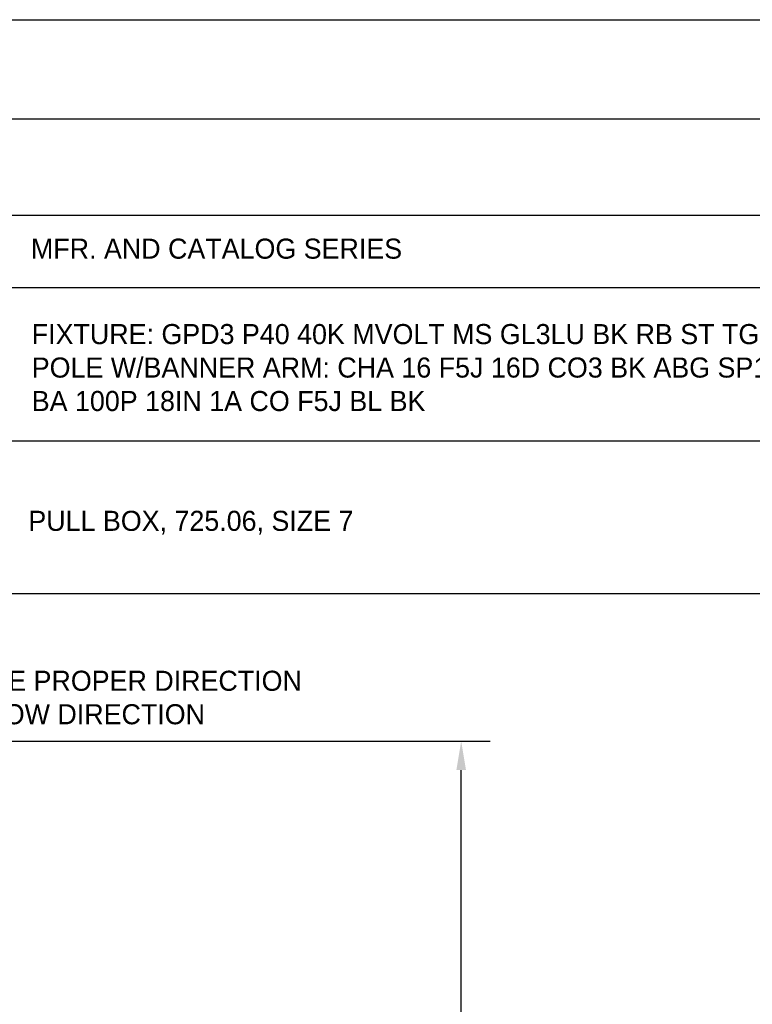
# Model space of a CAD drawing. Header units: feet. Extents: x 300 to 431, y 4 to 24.
# Tile 11 of 17: x 318.43 to 322.99, y 18.24 to 24.37. Entities that reach past the tile are written whole.
import ezdxf

# ---------------------------------------------------------------- set-up
doc = ezdxf.new("R2010")
doc.units = ezdxf.units.FT
doc.header["$MEASUREMENT"] = 0
doc.layers.add('COLUMNS', color=6, linetype='Continuous', plot=False)
for name, color, linetype in [('SH_Data', 7, 'Continuous'), ('SH_Text', 9, 'Continuous'), ('TEXT', 7, 'Continuous')]:
    doc.layers.add(name, color=color, linetype=linetype)
doc.styles.add('RDD', font='au101s01.shx')
doc.styles.add('Slanted-Normal LS 0.75', font='font31.shx', dxfattribs={"height": 0.14})
doc.styles.get("Standard").update_dxf_attribs({"font": 'font31.shx'})
doc.dimstyles.new('COEC', dxfattribs={"dimscale": 13.9, "dimtxt": 0.18, "dimasz": 0.18, "dimexe": 0.18, "dimexo": 0.0625, "dimgap": 0.09, "dimtad": 1, "dimzin": 0, "dimdsep": 46, "dimtxsty": 'Standard', "dimcen": 0.09, "dimclrd": 256, "dimclre": 256, "dimclrt": 256, "dimaunit": 1, "dimadec": 4, "dimazin": 0, "dimtfac": 1, "dimtofl": 0, "dimtmove": 0, "dimatfit": 3, "dimfxl": 1, "dimtolj": 1, "dimtzin": 0, "dimlwd": -1, "dimlwe": -1, "dimarcsym": 0})

# ---------------------------------------------------------------- blocks, each defined once
blk = doc.blocks.new('*D1140')
at = {"layer": 'Defpoints', "color": 0, "transparency": 16777216}
for p in [(315.9304, 19.8811, 0.0048), (321.1798, 19.8811), (316.3616, 8.3198, -0.225)]:
    blk.add_point(p, dxfattribs=at)
at = {"layer": 'TEXT', "transparency": 16777216}
for p, q in [((315.9929, 19.8811), (321.3598, 19.8811)), ((321.1798, 8.4998), (321.1798, 19.7011)), ((316.4241, 8.3198), (321.3598, 8.3198))]:
    blk.add_line(p, q, dxfattribs=at)
for points in [[(321.1498, 19.7011), (321.2098, 19.7011), (321.1798, 19.8811)], [(321.1498, 8.4998), (321.2098, 8.4998), (321.1798, 8.3198)]]:
    blk.add_solid(points, dxfattribs=at)
at = {"layer": 'TEXT', "transparency": 16777216, "insert": (321.0273, 14.1005), "char_height": 0.125, "attachment_point": 5, "rotation": 90}
blk.add_mtext('\\A1;{\\Ffont31|c0;18\'-10"}', dxfattribs=at)

msp = doc.modelspace()

# ---------------------------------------------------------------- linework, layer by layer
at = {"layer": 'COLUMNS'}
msp.add_lwpolyline([(306.0975, 3.6245), (306.0975, 24.3745), (336.4725, 24.3745), (336.4725, 3.6245)], close=True, dxfattribs=at)
at = {"layer": 'SH_Data'}
for p, q in [((306.6651, 23.7567), (327.1546, 23.7567)), ((306.6651, 23.1567), (327.1546, 23.1567)), ((306.6651, 22.7067), (327.1546, 22.7067)), ((306.6651, 22.7067), (327.1546, 22.7067)), ((306.6651, 22.7067), (327.1546, 22.7067)), ((306.6651, 21.7509), (327.1546, 21.7509)), ((306.6651, 20.8009), (327.1546, 20.8009))]:
    msp.add_line(p, q, dxfattribs=at)

# ---------------------------------------------------------------- texts
at = {"layer": 'SH_Text', "insert": (318.499, 22.9477), "char_height": 0.125, "width": 3.808213, "attachment_point": 4, "style": 'Slanted-Normal LS 0.75'}
msp.add_mtext('MFR. AND CATALOG SERIES', dxfattribs=at)
at = {"layer": 'SH_Text', "color": 1, "insert": (318.5041, 22.2073), "char_height": 0.125, "attachment_point": 4, "style": 'Slanted-Normal LS 0.75'}
msp.add_mtext_dynamic_manual_height_columns('{\\C256;FIXTURE: GPD3 P40 40K MVOLT MS GL3LU BK RB ST TGL PR7 SH 20KV GVDHSL18\\PPOLE W/BANNER ARM: CHA 16 F5J 16D CO3 BK ABG SP120/168B RP180A  \\PBA 100P 18IN 1A CO F5J BL BK}', width=8.467747, gutter_width=60, heights=[0], dxfattribs=at)
at = {"layer": 'SH_Text', "insert": (318.4829, 21.1378), "char_height": 0.125, "attachment_point": 4, "style": 'Slanted-Normal LS 0.75'}
msp.add_mtext_dynamic_manual_height_columns('PULL BOX, 725.06, SIZE 7 \\P ', width=436.513589, gutter_width=60, heights=[0], dxfattribs=at)
at = {"layer": 'TEXT', "insert": (317.076, 20.3201, 0.225), "char_height": 0.125, "attachment_point": 1, "style": 'RDD'}
msp.add_mtext_dynamic_manual_height_columns('{\\Ffont31|c0;ORIENT FIXTURE PROPER DIRECTION BASED ON THROW DIRECTION}', width=3.466177, gutter_width=60, heights=[0], dxfattribs=at)

# ---------------------------------------------------------------- dimensions: what is measured, and where the dimension line sits
at = {"layer": 'TEXT'}
dim = msp.add_linear_dim(base=(321.1798, 19.8811, 0.225), p1=(316.3616, 8.3198), p2=(315.9304, 19.8811, 0.2298), angle=90, text='{\\Ffont31|c0;18\'-10"}', dimstyle='COEC', override={"dimscale": 1, "dimtxt": 0.125}, dxfattribs=at)
dim.commit()
dim.dimension.update_dxf_attribs({"geometry": '*D1140', "text_midpoint": (321.0273, 14.1005, 0.225)})

doc.saveas('drawing.dxf')
